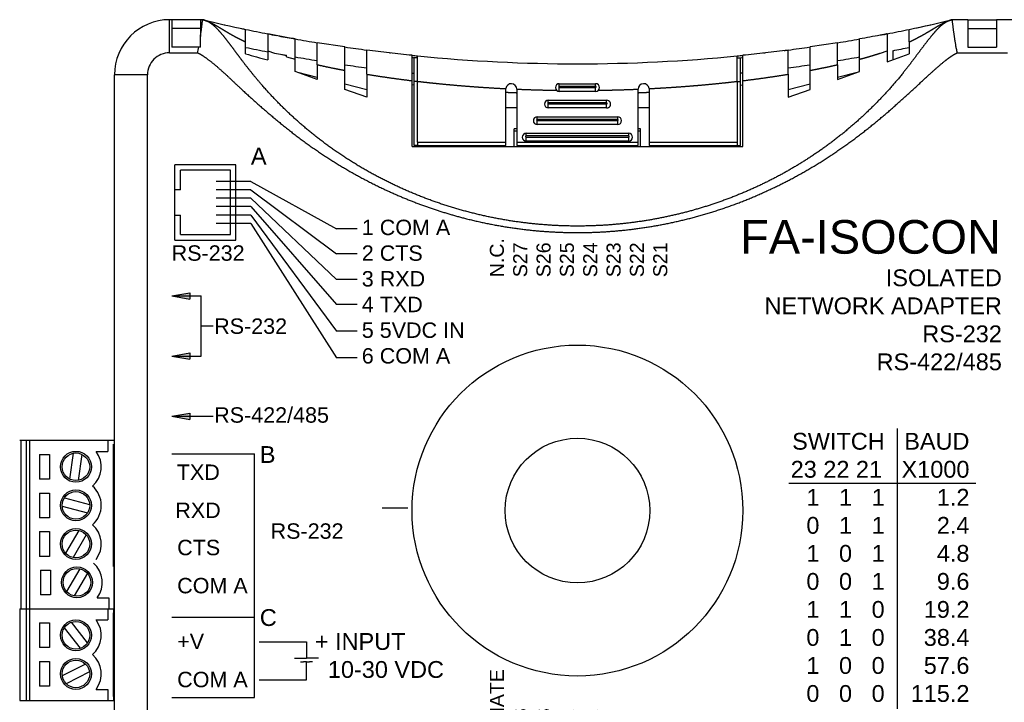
# Model space of a CAD drawing. Extents: x -358.8 to -343.8, y -84.1 to -74.5.
# Tile 4 of 5: x -351.5 to -348, y -78.4 to -76. Entities that reach past the tile are written whole.
import ezdxf

# ---------------------------------------------------------------- set-up
doc = ezdxf.new("R2010")
doc.units = 0
doc.linetypes.add('PHANTOM', pattern=[63.50000000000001, 31.75, -6.35, 6.35, -6.35, 6.35, -6.35])
doc.layers.add('LY_1', color=7, linetype='CONTINUOUS')
doc.layers.add('PRODUCT', color=7, linetype='CONTINUOUS')
doc.styles.add('MX_NOTE_STANDARD', font='txt.shx', dxfattribs={"bigfont": 'extfont.shx'})

# ---------------------------------------------------------------- blocks, each defined once
blk = doc.blocks.new('A$C67DB0007')
at = {"layer": 'LY_1', "linetype": 'Continuous'}
h = blk.add_hatch(color=256, dxfattribs=at)
h.paths.add_polyline_path([(0.0643833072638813, 0.01135251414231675), (0.0643833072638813, 0.02270502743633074), (5.012793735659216e-09, 0.01135251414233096)])
h.paths.add_polyline_path([(5.012907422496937e-09, 0.01135251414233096), (0.0643833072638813, 8.48345393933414e-10), (0.0643833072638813, 0.01135251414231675)])
for p, q in [((5.012793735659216e-09, 0.01135251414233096), (0.0643833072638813, 0.02270502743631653)), ((5.012793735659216e-09, 0.01135251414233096), (0.0643833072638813, 8.48345393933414e-10)), ((0.0643833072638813, 0.02270502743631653), (0.0643833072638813, 8.48345393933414e-10))]:
    blk.add_line(p, q, dxfattribs=at)

msp = doc.modelspace()

# ---------------------------------------------------------------- linework, layer by layer
at = {"layer": 'LY_1', "color": 0, "linetype": 'Continuous'}
msp.add_line((-350.9961154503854, -76.95395363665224), (-350.8916981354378, -76.95395363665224), dxfattribs=at)
at = {"layer": 'PRODUCT', "linetype": 'PHANTOM'}
for p, q in [((-351.0040111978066, -76.08644211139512), (-351.0040111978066, -75.96833187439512)), ((-351.0040111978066, -76.08644211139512), (-350.9037888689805, -76.08644211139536)), ((-350.6536174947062, -76.07929356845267), (-350.6293038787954, -76.08753460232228)), ((-348.4685781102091, -76.08814663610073), (-348.4685781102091, -76.08858674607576)), ((-348.4653579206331, -76.08753938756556), (-348.4410219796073, -76.07929069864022)), ((-348.190845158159, -76.08644211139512), (-348.0118851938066, -76.08644211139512)), ((-350.5866883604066, -76.10066460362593), (-350.5551922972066, -76.10947648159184)), ((-351.0827513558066, -76.16518226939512), (-351.2008615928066, -76.16518226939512)), ((-351.0827513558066, -79.27541851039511), (-351.0827513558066, -76.16518226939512)), ((-350.1181858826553, -76.18876965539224), (-350.1299969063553, -76.18876965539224)), ((-349.6122803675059, -76.20617302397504), (-349.6122803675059, -76.19667833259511)), ((-349.4823591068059, -76.20617302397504), (-349.4823591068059, -76.19667833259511)), ((-348.976453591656, -76.1887695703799), (-348.964642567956, -76.1887695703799)), ((-350.1300134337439, -76.20192333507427), (-350.1378884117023, -76.2010605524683)), ((-349.4823591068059, -76.20617302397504), (-349.6122803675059, -76.20617302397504)), ((-349.6122803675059, -76.22423738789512), (-349.6122803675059, -76.21011003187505)), ((-349.6122803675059, -76.21011003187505), (-349.4823591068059, -76.21011003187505)), ((-349.4823591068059, -76.22423738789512), (-349.4823591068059, -76.21011003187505)), ((-348.9646260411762, -76.20192365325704), (-348.9567510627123, -76.20106087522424)), ((-349.6516504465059, -76.26522814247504), (-349.6516504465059, -76.25573345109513)), ((-349.4429890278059, -76.26522814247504), (-349.6516504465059, -76.26522814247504)), ((-349.6516504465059, -76.28329250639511), (-349.6516504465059, -76.26916515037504)), ((-349.6516504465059, -76.26916515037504), (-349.4429890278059, -76.26916515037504)), ((-349.4429890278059, -76.26522814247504), (-349.4429890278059, -76.25573345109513)), ((-349.4429890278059, -76.28329250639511), (-349.4429890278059, -76.26916515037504)), ((-349.6910205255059, -76.32428326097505), (-349.6910205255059, -76.31478856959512)), ((-349.403618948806, -76.32428326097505), (-349.6910205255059, -76.32428326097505)), ((-349.6910205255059, -76.34234762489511), (-349.6910205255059, -76.32822026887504)), ((-349.6910205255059, -76.32822026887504), (-349.403618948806, -76.32822026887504)), ((-349.403618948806, -76.32428326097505), (-349.403618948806, -76.31478856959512)), ((-349.403618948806, -76.34234762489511), (-349.403618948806, -76.32822026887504)), ((-349.7638551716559, -76.36596967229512), (-349.7729088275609, -76.36596967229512)), ((-349.7303906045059, -76.38333837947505), (-349.7303906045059, -76.37384368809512)), ((-349.3642488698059, -76.38333837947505), (-349.3642488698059, -76.37384368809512)), ((-349.3217277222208, -76.36596967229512), (-349.3307843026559, -76.36596967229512)), ((-349.3642488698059, -76.38333837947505), (-349.7303906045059, -76.38333837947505)), ((-349.7303906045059, -76.40140274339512), (-349.7303906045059, -76.38727538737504)), ((-349.7303906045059, -76.38727538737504), (-349.3642488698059, -76.38727538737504)), ((-349.3642488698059, -76.40140274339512), (-349.3642488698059, -76.38727538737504))]:
    msp.add_line(p, q, dxfattribs=at)
at = {"layer": 'PRODUCT', "linetype": 'Continuous'}
for p, q in [((-350.9961371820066, -75.96833187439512), (-351.0040111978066, -75.96833187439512)), ((-350.9961371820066, -75.96833187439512), (-350.9961371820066, -76.06675707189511)), ((-350.8937749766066, -75.96833187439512), (-350.9961371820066, -75.96833187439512)), ((-350.8859009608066, -75.96833187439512), (-350.8937749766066, -75.96833187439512)), ((-350.8937749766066, -75.96833187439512), (-350.8937749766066, -76.02868995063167)), ((-348.1536174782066, -75.96833187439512), (-348.2087355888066, -75.96833187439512)), ((-348.1536174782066, -75.96833187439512), (-348.1536174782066, -76.06675707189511)), ((-348.1536174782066, -75.96833187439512), (-348.0512552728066, -75.96833187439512)), ((-348.0512552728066, -75.96833187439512), (-348.0512552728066, -76.06675707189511)), ((-347.9725151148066, -75.96833187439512), (-348.0512552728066, -75.96833187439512)), ((-350.8937749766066, -75.99982793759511), (-350.9961371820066, -75.99982793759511)), ((-350.7323576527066, -76.0474913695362), (-350.7323576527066, -76.00276001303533)), ((-350.6536174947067, -76.01871894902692), (-350.6536174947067, -76.07929356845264)), ((-348.4410219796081, -76.01871952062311), (-348.4410219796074, -76.07929069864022)), ((-348.3622818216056, -76.04748664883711), (-348.3622818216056, -76.00276062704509)), ((-348.1536174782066, -75.99982793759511), (-348.0512552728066, -75.99982793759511)), ((-350.8937749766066, -76.06675707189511), (-350.8937749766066, -76.02868995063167)), ((-350.7323576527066, -76.08983011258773), (-350.7323576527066, -76.0474913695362)), ((-350.5551922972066, -76.10947648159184), (-350.5551922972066, -76.03706950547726)), ((-350.3780269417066, -76.06567632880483), (-350.4764521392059, -76.05048217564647)), ((-350.4764521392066, -76.12892195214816), (-350.4764521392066, -76.05048217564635)), ((-348.6181873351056, -76.05048265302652), (-348.7166125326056, -76.06567675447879)), ((-348.6181873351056, -76.12892044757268), (-348.6181873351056, -76.05048265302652)), ((-348.5394471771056, -76.10947493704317), (-348.5394471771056, -76.03707002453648)), ((-348.3622818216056, -76.04748664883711), (-348.3622818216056, -76.08991756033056)), ((-350.899957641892, -76.06675707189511), (-350.9961371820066, -76.06675707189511)), ((-350.8937749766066, -76.06675707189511), (-350.8999576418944, -76.06675707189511)), ((-350.6536174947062, -76.0792935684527), (-350.6536174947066, -76.11201080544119)), ((-350.6293038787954, -76.08753460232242), (-350.5866883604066, -76.09541821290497)), ((-350.3780269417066, -76.14926700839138), (-350.3780269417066, -76.06567632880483)), ((-350.2992867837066, -76.16309261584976), (-350.2992867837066, -76.07658298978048)), ((-350.216611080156, -76.08685935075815), (-350.216611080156, -76.08684780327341)), ((-348.7953526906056, -76.16309133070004), (-348.7953526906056, -76.0765833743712)), ((-348.7166125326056, -76.14926557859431), (-348.7166125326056, -76.06567675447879)), ((-348.4685781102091, -76.08814663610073), (-348.4653579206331, -76.08753938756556)), ((-348.4410219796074, -76.07929069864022), (-348.4410219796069, -76.1181374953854)), ((-348.4410219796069, -76.1181374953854), (-348.3622818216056, -76.08991756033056)), ((-348.421334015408, -76.07905037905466), (-348.4213340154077, -76.11108146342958)), ((-348.1536174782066, -76.06675707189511), (-348.0512552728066, -76.06675707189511)), ((-350.5866883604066, -76.10066460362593), (-350.5866883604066, -76.09541821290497)), ((-350.5551922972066, -76.15341241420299), (-350.5551922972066, -76.10947648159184)), ((-350.137870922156, -76.18598722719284), (-350.137870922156, -76.09549938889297)), ((-350.1181858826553, -76.10417871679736), (-350.1299969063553, -76.10417871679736)), ((-350.1299969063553, -76.18876965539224), (-350.1299969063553, -76.10417871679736)), ((-350.1181858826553, -76.18831962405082), (-350.1181858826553, -76.0974917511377)), ((-348.976453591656, -76.18831928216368), (-348.976453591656, -76.09749146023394)), ((-348.976453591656, -76.10417871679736), (-348.964642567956, -76.10417871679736)), ((-348.964642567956, -76.1887695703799), (-348.964642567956, -76.10417871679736)), ((-348.956768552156, -76.18598646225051), (-348.956768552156, -76.09549968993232)), ((-348.5394471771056, -76.1534124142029), (-348.5394471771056, -76.10947493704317)), ((-350.4764521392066, -76.18163234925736), (-350.5551922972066, -76.15341241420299)), ((-350.4764521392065, -76.17404053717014), (-350.546491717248, -76.15653064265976)), ((-350.4764521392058, -76.12892195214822), (-350.4764521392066, -76.18163234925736)), ((-350.4764521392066, -76.15109103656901), (-350.4764521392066, -76.17403123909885)), ((-350.3780269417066, -76.21690726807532), (-350.3780269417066, -76.14926700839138)), ((-350.2992867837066, -76.16309261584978), (-350.2992867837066, -76.2451272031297)), ((-350.1378785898, -76.1588199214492), (-350.1299796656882, -76.159618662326)), ((-348.9567608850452, -76.15882021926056), (-348.9646597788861, -76.1596189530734)), ((-348.7953526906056, -76.16309133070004), (-348.7953526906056, -76.24512720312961)), ((-348.7166125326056, -76.21690726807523), (-348.7166125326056, -76.14926557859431)), ((-348.6181873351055, -76.12892044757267), (-348.6181873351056, -76.18163234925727)), ((-348.6181873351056, -76.18163234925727), (-348.5394471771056, -76.1534124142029)), ((-348.5481545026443, -76.15653306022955), (-348.6181873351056, -76.17404126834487)), ((-351.2008615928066, -76.18486730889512), (-351.2008615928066, -76.16518226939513)), ((-351.2008615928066, -79.25573347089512), (-351.2008615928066, -76.18486730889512)), ((-350.2992867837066, -76.21833187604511), (-350.3780269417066, -76.19864683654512)), ((-350.137870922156, -76.42108778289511), (-350.137870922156, -76.18598722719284)), ((-350.1299969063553, -76.41715077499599), (-350.1299969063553, -76.18876965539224)), ((-350.1181858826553, -76.40533975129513), (-350.1181858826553, -76.18831962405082)), ((-349.6122803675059, -76.19667833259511), (-349.4823591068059, -76.19667833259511)), ((-348.976453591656, -76.18831928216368), (-348.976453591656, -76.40533975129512)), ((-348.964642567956, -76.41715077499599), (-348.964642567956, -76.1887695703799)), ((-348.956768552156, -76.42108778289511), (-348.9567685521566, -76.18598646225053)), ((-348.7166125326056, -76.19864756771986), (-348.7953526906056, -76.21833260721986)), ((-350.2992867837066, -76.2451272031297), (-350.3780269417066, -76.21690726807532)), ((-349.8032252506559, -76.21636337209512), (-349.8031243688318, -76.21437300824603)), ((-349.8032252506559, -76.40533975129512), (-349.8032252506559, -76.21636337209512)), ((-349.7638559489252, -76.21618844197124), (-349.7638551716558, -76.21636337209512)), ((-349.7638551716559, -76.21636337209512), (-349.7638551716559, -76.40533975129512)), ((-349.4823591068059, -76.22423738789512), (-349.6122803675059, -76.22423738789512)), ((-349.3307843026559, -76.21636337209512), (-349.3307835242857, -76.21618831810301)), ((-349.3307843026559, -76.40533975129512), (-349.3307843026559, -76.21636337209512)), ((-349.2915151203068, -76.21437286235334), (-349.2914142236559, -76.21636337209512)), ((-349.2914142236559, -76.21636337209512), (-349.2914142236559, -76.40533975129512)), ((-348.7953526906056, -76.24512720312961), (-348.7166125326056, -76.21690726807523)), ((-349.6516504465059, -76.25573345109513), (-349.4429890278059, -76.25573345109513)), ((-349.7638551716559, -76.28329250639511), (-349.8032252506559, -76.28329250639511)), ((-349.4429890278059, -76.28329250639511), (-349.6516504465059, -76.28329250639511)), ((-349.2914142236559, -76.28329250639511), (-349.3307843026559, -76.28329250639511)), ((-349.6910205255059, -76.31478856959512), (-349.403618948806, -76.31478856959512)), ((-349.7638551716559, -76.35809565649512), (-349.7729088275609, -76.35809565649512)), ((-349.7729088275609, -76.36596967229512), (-349.7729088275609, -76.35809565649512)), ((-349.7729088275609, -76.42108778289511), (-349.7729088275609, -76.36596967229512)), ((-349.7303906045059, -76.37384368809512), (-349.3642488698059, -76.37384368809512)), ((-349.403618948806, -76.34234762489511), (-349.6910205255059, -76.34234762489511)), ((-349.3217277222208, -76.35809565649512), (-349.3307843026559, -76.35809565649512)), ((-349.3217277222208, -76.36596967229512), (-349.3217277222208, -76.35809565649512)), ((-349.3217277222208, -76.42108778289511), (-349.3217277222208, -76.36596967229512)), ((-350.1181858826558, -76.40533975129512), (-349.8032252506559, -76.40533975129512)), ((-350.1181858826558, -76.40533975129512), (-350.1181858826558, -76.41715077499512)), ((-349.8032252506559, -76.41715077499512), (-349.8032252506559, -76.40533975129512)), ((-349.7638551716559, -76.40533975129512), (-349.3307843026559, -76.40533975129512)), ((-349.763855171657, -76.40533975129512), (-349.7638551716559, -76.41715077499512)), ((-349.3642488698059, -76.40140274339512), (-349.7303906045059, -76.40140274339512)), ((-349.3307843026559, -76.41715077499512), (-349.3307843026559, -76.40533975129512)), ((-349.2914142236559, -76.40533975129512), (-348.9764535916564, -76.40533975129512)), ((-349.2914142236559, -76.40533975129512), (-349.2914142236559, -76.41715077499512)), ((-348.9764535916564, -76.40533975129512), (-348.9764535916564, -76.41715077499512)), ((-350.137870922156, -76.42108778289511), (-348.956768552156, -76.42108778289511)), ((-350.1181858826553, -76.41715077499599), (-350.1299969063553, -76.41715077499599)), ((-350.1181858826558, -76.41715077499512), (-349.8032252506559, -76.41715077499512)), ((-350.098500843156, -76.41713824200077), (-350.098500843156, -76.42107576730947)), ((-349.9729088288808, -76.42108778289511), (-349.9729088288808, -76.41715077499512)), ((-349.9217277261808, -76.42108778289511), (-349.9217277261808, -76.41715077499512)), ((-349.8729088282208, -76.42108778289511), (-349.8729088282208, -76.41715077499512)), ((-349.8217277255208, -76.42108778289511), (-349.8217277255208, -76.41715077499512)), ((-349.7638551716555, -76.41715077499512), (-349.330784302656, -76.41715077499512)), ((-349.7441701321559, -76.42108778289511), (-349.7441701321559, -76.41715077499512)), ((-349.3504693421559, -76.42108778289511), (-349.3504693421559, -76.41715077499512)), ((-349.2914142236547, -76.41715077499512), (-348.9764535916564, -76.41715077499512)), ((-349.2729088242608, -76.42108778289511), (-349.2729088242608, -76.41715077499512)), ((-349.2217277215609, -76.42108778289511), (-349.2217277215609, -76.41715077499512)), ((-349.1729088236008, -76.42108778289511), (-349.1729088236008, -76.41715077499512)), ((-349.1217277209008, -76.42108778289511), (-349.1217277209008, -76.41715077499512)), ((-348.9961357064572, -76.41713824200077), (-348.9961357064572, -76.42107576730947)), ((-348.9764535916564, -76.41715077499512), (-348.964642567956, -76.41715077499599)), ((-348.4056074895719, -77.4272641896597), (-348.405607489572, -78.42832279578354)), ((-351.5392294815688, -77.46953941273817), (-351.2045844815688, -77.46953941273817)), ((-351.5355155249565, -77.47085709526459), (-351.5355155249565, -78.07105213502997)), ((-351.5156074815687, -77.46953941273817), (-351.5156074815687, -78.06973445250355)), ((-351.5037964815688, -77.46953941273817), (-351.5037964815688, -78.06973445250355)), ((-351.2242694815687, -77.46953941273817), (-351.2242694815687, -77.50890941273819)), ((-351.4683634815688, -77.51993301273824), (-351.4329304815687, -77.51993301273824)), ((-351.4683634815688, -77.51993301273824), (-351.4683634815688, -77.60811368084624)), ((-351.4329304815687, -77.51993301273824), (-351.4329304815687, -77.60811368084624)), ((-351.3606549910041, -77.60794181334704), (-351.3474064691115, -77.51563818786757)), ((-351.329478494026, -77.61241663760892), (-351.3162299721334, -77.52011301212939)), ((-351.2665989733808, -77.50890941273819), (-351.2242694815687, -77.50890941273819)), ((-351.2033656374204, -77.60475547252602), (-351.2033656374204, -78.06931334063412)), ((-351.4329304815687, -77.60811368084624), (-351.4683634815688, -77.60811368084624)), ((-348.7926767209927, -77.62206478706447), (-348.1241026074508, -77.62206478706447)), ((-351.4683634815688, -77.65772801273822), (-351.4683634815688, -77.74590868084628)), ((-351.4683634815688, -77.65772801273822), (-351.4329304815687, -77.65772801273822)), ((-351.4329304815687, -77.65772801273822), (-351.4329304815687, -77.74590868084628)), ((-351.379526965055, -77.67473117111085), (-351.2893454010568, -77.69845390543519)), ((-351.3875395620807, -77.70519092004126), (-351.2973579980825, -77.72891365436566)), ((-351.4329304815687, -77.74590868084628), (-351.4683634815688, -77.74590868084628)), ((-351.4683634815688, -77.79552301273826), (-351.4683634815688, -77.88370368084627)), ((-351.4683634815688, -77.79552301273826), (-351.4329304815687, -77.79552301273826)), ((-351.4329304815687, -77.79552301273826), (-351.4329304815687, -77.88370368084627)), ((-351.328525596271, -77.79141445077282), (-351.3755561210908, -77.8719353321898)), ((-351.3013288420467, -77.80729949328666), (-351.3483593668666, -77.88782037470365)), ((-351.4329304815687, -77.88370368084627), (-351.4683634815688, -77.88370368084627)), ((-351.4646495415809, -77.93247786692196), (-351.4646495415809, -78.02065853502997)), ((-351.4646495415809, -77.93247786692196), (-351.4292165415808, -77.93247786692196)), ((-351.4292165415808, -77.93247786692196), (-351.4292165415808, -78.02065853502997)), ((-351.3248116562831, -77.92836930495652), (-351.3718421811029, -78.0088901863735)), ((-351.2976149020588, -77.94425434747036), (-351.3446454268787, -78.02477522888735)), ((-351.4292165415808, -78.02065853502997), (-351.4646495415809, -78.02065853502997)), ((-351.2628850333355, -78.03168213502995), (-351.2205555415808, -78.03168213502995)), ((-351.2205555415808, -78.03168213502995), (-351.2205555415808, -78.07105213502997)), ((-351.5392294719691, -78.07105213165), (-351.2045844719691, -78.07105213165)), ((-351.5392294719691, -78.07105213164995), (-351.5392294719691, -78.39781499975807)), ((-351.5355155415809, -78.07105213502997), (-351.2008705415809, -78.07105213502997)), ((-351.5156074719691, -78.07105213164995), (-351.5156074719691, -78.39781499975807)), ((-351.5037964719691, -78.07105213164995), (-351.5037964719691, -78.39781499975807)), ((-351.2242694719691, -78.07105213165), (-351.2242694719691, -78.11042213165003)), ((-351.2045844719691, -78.07105213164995), (-351.2045844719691, -78.39781499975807)), ((-351.4683634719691, -78.12144573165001), (-351.4329304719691, -78.12144573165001)), ((-351.4683634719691, -78.12144573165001), (-351.4683634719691, -78.20962639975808)), ((-351.4329304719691, -78.12144573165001), (-351.4329304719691, -78.20962639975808)), ((-351.2973724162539, -78.19265324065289), (-351.3546614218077, -78.11907707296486)), ((-351.2665989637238, -78.11042213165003), (-351.2242694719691, -78.11042213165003)), ((-351.3222235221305, -78.21200319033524), (-351.3795125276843, -78.13842702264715)), ((-350.5149135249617, -78.1887661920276), (-350.5149135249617, -78.24701400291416)), ((-351.4329304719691, -78.20962639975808), (-351.4683634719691, -78.20962639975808)), ((-351.4683634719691, -78.25924073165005), (-351.4329304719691, -78.25924073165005)), ((-351.4683634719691, -78.25924073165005), (-351.4683634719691, -78.34742139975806)), ((-351.4329304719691, -78.25924073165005), (-351.4329304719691, -78.34742139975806)), ((-351.3038551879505, -78.26832670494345), (-351.3871735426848, -78.31020192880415)), ((-350.5578595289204, -78.24701400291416), (-350.5149135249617, -78.24701400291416)), ((-350.5363865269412, -78.26031268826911), (-350.5256500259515, -78.26031268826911)), ((-350.5149135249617, -78.26031268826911), (-350.5256500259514, -78.26031268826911)), ((-350.471967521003, -78.24701400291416), (-350.5149135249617, -78.24701400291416)), ((-350.5149135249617, -78.32407803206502), (-350.5149135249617, -78.26031268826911)), ((-350.5149135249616, -78.26031268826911), (-350.504177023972, -78.26031268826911)), ((-350.4934405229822, -78.26031268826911), (-350.5041770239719, -78.26031268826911)), ((-351.2897114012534, -78.29646833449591), (-351.3730297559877, -78.33834355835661)), ((-351.4329304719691, -78.34742139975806), (-351.4683634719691, -78.34742139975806)), ((-351.266592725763, -78.35844499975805), (-351.2242694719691, -78.35844499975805)), ((-351.2242694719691, -78.35844499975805), (-351.2242694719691, -78.39781499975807)), ((-351.5392294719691, -78.39781499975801), (-351.2045844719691, -78.39781499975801))]:
    msp.add_line(p, q, dxfattribs=at)
at = {"layer": 'PRODUCT', "color": 0, "linetype": 'Continuous'}
for p, q in [((-350.7667767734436, -76.48573994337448), (-350.9852379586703, -76.48573994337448)), ((-350.9852379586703, -76.75548273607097), (-350.9852379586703, -76.48573994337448)), ((-350.7867767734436, -76.5057399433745), (-350.9652379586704, -76.50573994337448)), ((-350.9652379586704, -76.57573994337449), (-350.9652379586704, -76.50573994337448)), ((-350.7867767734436, -76.73548273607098), (-350.7867767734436, -76.5057399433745)), ((-350.7667767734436, -76.75548273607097), (-350.7667767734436, -76.48573994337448)), ((-350.7138259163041, -76.54561133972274), (-350.8374553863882, -76.54561133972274)), ((-350.7138259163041, -76.54561133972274), (-350.4079935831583, -76.71426275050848)), ((-350.9652379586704, -76.57573994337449), (-350.9852379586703, -76.57573994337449)), ((-350.7138259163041, -76.57561133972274), (-350.8374553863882, -76.57561133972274)), ((-350.7138259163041, -76.57561133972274), (-350.4079935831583, -76.80407150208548)), ((-350.7138259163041, -76.60561133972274), (-350.8374553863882, -76.60561133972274)), ((-350.713825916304, -76.60561133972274), (-350.4079935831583, -76.89560734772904)), ((-350.7138259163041, -76.63561133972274), (-350.8374553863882, -76.63561133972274)), ((-350.7138259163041, -76.63561133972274), (-350.4079935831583, -76.98541609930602)), ((-350.9852379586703, -76.66548273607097), (-350.9652379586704, -76.66548273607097)), ((-350.9652379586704, -76.73548273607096), (-350.9652379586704, -76.66548273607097)), ((-350.7138259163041, -76.66561133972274), (-350.8374553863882, -76.66561133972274)), ((-350.713825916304, -76.66561133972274), (-350.4079935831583, -77.08040612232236)), ((-350.7138259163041, -76.69561133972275), (-350.8374553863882, -76.69561133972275)), ((-350.7138259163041, -76.69561133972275), (-350.4079935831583, -77.1753961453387)), ((-350.3336953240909, -76.71426275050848), (-350.4079935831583, -76.71426275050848)), ((-350.9852379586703, -76.75548273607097), (-350.7667767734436, -76.75548273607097)), ((-350.9652379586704, -76.73548273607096), (-350.7867767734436, -76.73548273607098)), ((-350.3336953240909, -76.80407150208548), (-350.4079935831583, -76.80407150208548)), ((-350.3336953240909, -76.89560734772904), (-350.4079935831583, -76.89560734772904)), ((-350.9961154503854, -76.95395363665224), (-350.8916981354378, -76.95395363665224)), ((-350.8916981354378, -77.16895363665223), (-350.8916981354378, -76.95395363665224)), ((-350.3336953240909, -76.98541609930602), (-350.4079935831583, -76.98541609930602)), ((-350.8916981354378, -77.06145363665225), (-350.848147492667, -77.06145363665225)), ((-350.3336953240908, -77.08040612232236), (-350.4079935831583, -77.08040612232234)), ((-350.9961154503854, -77.16895363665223), (-350.8916981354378, -77.16895363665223)), ((-350.3336953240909, -77.1753961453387), (-350.4079935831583, -77.1753961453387)), ((-350.9961154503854, -77.38395363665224), (-350.848147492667, -77.38395363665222)), ((-350.9961154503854, -77.51840880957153), (-350.7010153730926, -77.51840880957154)), ((-350.7010153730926, -78.38778735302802), (-350.7010153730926, -77.51840880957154)), ((-350.9961154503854, -78.100249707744), (-350.7010153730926, -78.10024970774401)), ((-350.6839192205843, -78.18876619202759), (-350.5149135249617, -78.1887661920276)), ((-350.6839192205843, -78.32407803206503), (-350.5149135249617, -78.32407803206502)), ((-350.9961154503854, -78.38778735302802), (-350.7010153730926, -78.38778735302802))]:
    msp.add_line(p, q, dxfattribs=at)
at = {"layer": 'PRODUCT'}
for p, q in [((-351.2045844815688, -77.92032228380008), (-351.2045844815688, -77.48331440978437)), ((-350.2449012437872, -77.71074847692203), (-350.153294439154, -77.71074847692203)), ((-351.2045844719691, -78.3840398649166), (-351.2045844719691, -78.0848272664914))]:
    msp.add_line(p, q, dxfattribs=at)
at = {"layer": 'PRODUCT', "linetype": 'Continuous'}
for centre, radius in [((-349.5473182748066, -77.72030038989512), 0.5905511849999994), ((-351.3384424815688, -77.56402741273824), 0.055118), ((-351.3384424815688, -77.56402741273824), 0.04921250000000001), ((-351.3384424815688, -77.70182241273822), 0.055118), ((-351.3384424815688, -77.70182241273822), 0.04921250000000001), ((-351.3384424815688, -77.8396174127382), 0.055118), ((-351.3384424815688, -77.8396174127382), 0.04921250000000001), ((-351.3347285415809, -77.9765722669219), 0.055118), ((-351.3347285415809, -77.9765722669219), 0.04921250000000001), ((-351.3384424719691, -78.16554013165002), 0.055118), ((-351.3384424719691, -78.16554013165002), 0.04921250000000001), ((-351.3384424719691, -78.30333513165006), 0.055118), ((-351.3384424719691, -78.30333513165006), 0.04921250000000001)]:
    msp.add_circle(centre, radius, dxfattribs=at)
at = {"layer": 'PRODUCT'}
msp.add_circle((-349.5473250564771, -77.72031741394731), 0.2582324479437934, dxfattribs=at)
at = {"layer": 'PRODUCT', "linetype": 'Continuous'}
for centre, radius, start, end in [((-351.0040111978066, -76.16518226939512), 0.196850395, 90, 180), ((-349.5473146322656, -70.35807937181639), 5.767733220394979, 256.5803286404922, 258.1435254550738), ((-349.5473182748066, -70.35809561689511), 5.767716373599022, 257.3619270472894, 257.3914376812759), ((-349.5468480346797, -70.35599843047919), 5.769865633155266, 257.3619270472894, 257.3914800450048), ((-349.5476869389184, -70.35645143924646), 5.769401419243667, 281.856670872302, 283.4194453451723), ((-349.5473182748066, -70.35809561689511), 5.767716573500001, 281.8564426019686, 282.6177728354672), ((-349.5473182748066, -70.35809561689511), 5.7677165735, 282.6177728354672, 282.638058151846), ((-349.5468480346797, -70.35599843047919), 5.769865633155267, 257.9946478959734, 258.1438479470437), ((-349.5473182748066, -70.35809561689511), 5.7677165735, 257.9959306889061, 258.143527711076), ((-349.5473182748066, -70.35809561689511), 5.767716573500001, 258.143527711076, 258.9416331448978), ((-349.5473182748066, -70.35809561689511), 5.767716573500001, 258.9416331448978, 259.2779594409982), ((-349.5468480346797, -70.35599843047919), 5.769865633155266, 258.9415179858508, 259.2753362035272), ((-349.5473182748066, -70.35809561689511), 5.7677165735, 280.9302194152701, 281.0583372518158), ((-349.5473182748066, -70.35809561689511), 5.7677165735, 281.0583372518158, 281.8564426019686), ((-349.5473182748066, -70.35809561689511), 5.7677165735, 259.3477194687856, 259.9362375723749), ((-349.5468480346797, -70.35599843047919), 5.769865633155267, 259.3471747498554, 259.9356267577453), ((-349.5473182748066, -70.35809561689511), 5.7677165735, 259.9362375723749, 260.7297058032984), ((-349.5473182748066, -70.35809561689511), 5.7677165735, 279.2702647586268, 280.0637329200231), ((-351.6534627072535, -75.93032049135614), 0.7657576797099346, 348.2361375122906, 349.7366977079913), ((-349.5473182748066, -70.35809561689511), 5.830708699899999, 258.2734486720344, 259.0625833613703), ((-350.1899129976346, -74.3150352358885), 1.855840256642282, 253.0048594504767, 255.5306366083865), ((-349.5473182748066, -70.35809561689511), 5.830708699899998, 259.5187553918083, 259.7320448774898), ((-349.5473182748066, -70.35809561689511), 5.767716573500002, 261.7190434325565, 262.5087126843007), ((-349.5468480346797, -70.35599843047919), 5.769865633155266, 263.3203434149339, 263.3341078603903), ((-349.5473182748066, -70.35809561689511), 5.7677165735, 263.3287252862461, 263.3363159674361), ((-349.5473182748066, -70.35809561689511), 5.7677165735, 263.3363159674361, 263.3642403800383), ((-349.5473182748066, -70.35809561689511), 5.7677165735, 276.632075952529, 276.6636547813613), ((-349.5473182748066, -70.35809561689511), 5.7677165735, 276.6636547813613, 276.6752985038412), ((-349.5473182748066, -70.35809561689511), 5.7677165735, 277.3547133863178, 277.4912580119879), ((-349.5473182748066, -70.35809561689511), 5.767716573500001, 277.4912580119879, 278.2809272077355), ((-349.5473182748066, -70.35809561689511), 5.830708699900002, 281.1344974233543, 281.7265219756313), ((-349.5473182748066, -70.35809561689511), 5.830708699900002, 260.0460749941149, 260.8307262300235), ((-349.5473211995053, -70.35793683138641), 5.767871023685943, 264.1233196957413, 264.3199538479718), ((-349.5473211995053, -70.35793683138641), 5.775745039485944, 264.131405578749, 264.2099680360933), ((-349.5473211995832, -70.35779001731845), 5.768020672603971, 264.3201016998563, 275.6799274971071), ((-349.5473211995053, -70.35793683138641), 5.767871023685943, 275.6800753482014, 275.8767095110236), ((-349.5473211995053, -70.35793683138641), 5.775745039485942, 275.7900611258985, 275.8686235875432), ((-349.5473182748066, -70.35809561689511), 5.8307086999, 279.1692446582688, 279.9538958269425), ((-349.5473182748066, -70.35809561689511), 5.830708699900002, 261.8091247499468, 262.5901016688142), ((-349.5473182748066, -70.35809561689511), 5.8307086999, 277.4098693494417, 278.1908462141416), ((-349.783540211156, -76.21636337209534), 0.01968503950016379, 0.5091627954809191, 174.1968794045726), ((-349.6122803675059, -76.21045786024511), 0.01377952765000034, 90, 270), ((-349.4823591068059, -76.21045786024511), 0.01377952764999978, 270, 90), ((-349.311099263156, -76.21636337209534), 0.01968503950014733, 5.803547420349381, 179.4904766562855), ((-349.6516504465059, -76.26951297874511), 0.01377952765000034, 90, 270), ((-349.4429890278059, -76.26951297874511), 0.01377952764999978, 269.9999999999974, 90.00000000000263), ((-349.6910205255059, -76.32856809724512), 0.01377952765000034, 90, 270), ((-349.403618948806, -76.32856809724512), 0.01377952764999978, 270, 90), ((-349.7303906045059, -76.38762321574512), 0.01377952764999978, 90, 270), ((-349.3642488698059, -76.38762321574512), 0.01377952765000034, 270, 90), ((-351.3384424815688, -77.56402741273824), 0.09055099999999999, 310.4590830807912, 37.49524978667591), ((-351.3384424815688, -77.70182241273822), 0.09055099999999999, 310.4590830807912, 49.5409169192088), ((-351.3384424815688, -77.8396174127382), 0.09055099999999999, 322.5112352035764, 49.5409169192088), ((-351.3347285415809, -77.9765722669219), 0.09055099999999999, 322.5112352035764, 49.5409169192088), ((-351.3384424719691, -78.16554013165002), 0.09055099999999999, 310.4590830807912, 37.49524976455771), ((-351.3384424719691, -78.30333513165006), 0.09055099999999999, 322.5112351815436, 49.5409169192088)]:
    msp.add_arc(centre, radius, start, end, dxfattribs=at)
at = {"layer": 'PRODUCT', "linetype": 'PHANTOM'}
for centre, radius, start, end in [((-351.0040111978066, -76.16518226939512), 0.078740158, 90, 180), ((-349.6122803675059, -76.20814152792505), 0.001968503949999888, 90, 270), ((-349.4823591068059, -76.20814152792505), 0.001968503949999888, 270, 90), ((-349.6516504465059, -76.26719664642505), 0.001968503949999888, 90, 270), ((-349.4429890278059, -76.26719664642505), 0.001968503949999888, 269.9999999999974, 90.00000000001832), ((-349.6910205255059, -76.32625176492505), 0.001968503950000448, 90, 270), ((-349.403618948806, -76.32625176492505), 0.001968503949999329, 270, 90), ((-349.7303906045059, -76.38530688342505), 0.001968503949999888, 90, 270), ((-349.3642488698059, -76.38530688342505), 0.001968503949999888, 270, 90)]:
    msp.add_arc(centre, radius, start, end, dxfattribs=at)
at = {"layer": 'PRODUCT', "linetype": 'Continuous'}
for points, start_tangent, end_tangent in [([(-350.8937749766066, -76.02868995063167), (-350.8933677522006, -76.02589341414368), (-350.8929652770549, -76.02309618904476), (-350.8922115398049, -76.0177635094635), (-350.8914743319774, -76.01242851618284), (-350.8908111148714, -76.00752882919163), (-350.890160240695, -76.00262748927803), (-350.8895896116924, -75.99825463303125), (-350.8890276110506, -75.99388065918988), (-350.8885476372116, -75.99009386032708), (-350.8880735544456, -75.98630631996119), (-350.8876799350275, -75.98312484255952), (-350.8872904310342, -75.97994285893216), (-350.8869854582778, -75.97742788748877), (-350.8866826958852, -75.97491264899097), (-350.8864656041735, -75.97309895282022), (-350.8862495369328, -75.97128513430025), (-350.8861186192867, -75.97018126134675), (-350.8859883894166, -75.96907730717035), (-350.885944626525, -75.96870459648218), (-350.8859009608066, -75.96833187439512)], (0.1449222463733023, 0.989443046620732), (0.1162407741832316, 0.9932210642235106)), ([(-348.190845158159, -76.08644211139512), (-348.1909147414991, -76.0861083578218), (-348.1909841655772, -76.0857745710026), (-348.1923288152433, -76.07914202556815), (-348.1936132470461, -76.07249748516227), (-348.1948267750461, -76.06592868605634), (-348.19599043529, -76.05935089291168), (-348.1970587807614, -76.0530619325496), (-348.1980890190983, -76.04676661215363), (-348.1990503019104, -76.04068752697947), (-348.1999820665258, -76.03460385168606), (-348.2008375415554, -76.02885160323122), (-348.2016708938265, -76.0230961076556), (-348.2024246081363, -76.0177634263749), (-348.2031619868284, -76.01242846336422), (-348.2038252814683, -76.00752879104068), (-348.2044761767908, -76.0026274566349), (-348.2050468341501, -75.99825460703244), (-348.2056088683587, -75.9938806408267), (-348.2060888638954, -75.99009384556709), (-348.2065629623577, -75.98630630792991), (-348.2069565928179, -75.98312483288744), (-348.2073461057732, -75.97994285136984), (-348.2076510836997, -75.97742788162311), (-348.2079538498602, -75.97491264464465), (-348.2081709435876, -75.97309894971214), (-348.2083870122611, -75.97128513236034), (-348.2085179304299, -75.97018126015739), (-348.2086481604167, -75.96907730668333), (-348.2086919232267, -75.968704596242), (-348.2087355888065, -75.96833187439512)], (-0.2043259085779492, 0.978902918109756), (-0.1162404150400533, 0.9932211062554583)), ([(-350.5551922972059, -76.03706950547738), (-350.5798487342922, -76.03263835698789), (-350.604485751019, -76.02810014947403), (-350.6290618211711, -76.02346280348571), (-350.6536174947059, -76.01871894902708)], (-0.984613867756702, 0.1747441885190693), (-0.98143232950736, 0.1918087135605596)), ([(-348.4410219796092, -76.01871952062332), (-348.4536827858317, -76.02117921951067), (-348.4663490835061, -76.02361060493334), (-348.5028764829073, -76.03045806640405), (-348.5394471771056, -76.03707002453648)], (-0.9814324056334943, -0.1918083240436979), (-0.9846139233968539, -0.1747438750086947)), ([(-350.137870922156, -76.09549938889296), (-350.1782717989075, -76.091197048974), (-350.2186416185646, -76.08661020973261), (-350.2589819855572, -76.0817386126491), (-350.2992867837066, -76.07658298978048)], (-0.9947443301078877, 0.1023900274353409), (-0.9914647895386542, 0.1303747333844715)), ([(-348.7953526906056, -76.0765833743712), (-348.835648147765, -76.08173781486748), (-348.8759791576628, -76.08660836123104), (-348.916358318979, -76.09119634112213), (-348.9567685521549, -76.09549968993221)], (-0.9914648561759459, -0.1303742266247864), (-0.9947443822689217, -0.1023895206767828))]:
    msp.add_spline(points, degree=3, dxfattribs=dict(at, start_tangent=start_tangent, end_tangent=end_tangent))
at = {"layer": 'PRODUCT', "linetype": 'PHANTOM'}
for points, start_tangent, end_tangent in [([(-348.2087355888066, -75.96833187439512), (-348.2087373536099, -75.96833229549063), (-348.2210311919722, -75.9723194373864), (-348.2327108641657, -75.97816910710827), (-348.2438108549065, -75.9857423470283), (-348.2570984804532, -75.99737490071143), (-348.269966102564, -76.01088953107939), (-348.2825000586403, -76.02566782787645), (-348.299958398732, -76.04765498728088), (-348.3174207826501, -76.07050734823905), (-348.3349889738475, -76.09391834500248), (-348.3527647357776, -76.1175814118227), (-348.3708498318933, -76.14118998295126), (-348.3893460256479, -76.1644374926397), (-348.4281890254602, -76.2100823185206), (-348.4690290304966, -76.25423962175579), (-348.5117480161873, -76.29675992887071), (-348.5562279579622, -76.33749376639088), (-348.6023508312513, -76.37629166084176), (-348.6499986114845, -76.41300413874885), (-348.69782890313, -76.44675650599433), (-348.7470132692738, -76.47859261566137), (-348.7974229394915, -76.50845601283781), (-348.8489291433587, -76.53629024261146), (-348.9028624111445, -76.56272491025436), (-348.9578514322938, -76.58700589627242), (-349.0137613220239, -76.60908633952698), (-349.0704571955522, -76.62891937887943), (-349.1264165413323, -76.64606977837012), (-349.1830350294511, -76.66106958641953), (-349.2401864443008, -76.67389124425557), (-349.2977445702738, -76.68450719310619), (-349.3570868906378, -76.69308554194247), (-349.4167647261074, -76.69934283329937), (-349.4766412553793, -76.70327043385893), (-349.5365796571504, -76.7048597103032), (-349.600170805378, -76.70398501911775), (-349.6637259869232, -76.70048102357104), (-349.7270818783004, -76.69435539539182), (-349.7900751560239, -76.68561580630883), (-349.8544555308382, -76.67388897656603), (-349.9183336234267, -76.65940354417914), (-349.9815330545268, -76.64219852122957), (-350.0438774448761, -76.62231291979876), (-350.103603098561, -76.60041776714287), (-350.1624088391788, -76.57601246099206), (-350.2201341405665, -76.54915422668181), (-350.2766184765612, -76.51990028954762), (-350.3334724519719, -76.4872476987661), (-350.3888778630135, -76.45207254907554), (-350.442651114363, -76.41445868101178), (-350.4946086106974, -76.37448993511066), (-350.5417376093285, -76.33474191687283), (-350.5871240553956, -76.29293921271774), (-350.6306302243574, -76.24922932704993), (-350.6721183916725, -76.20375976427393), (-350.6985622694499, -76.17260387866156), (-350.7241630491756, -76.14085363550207), (-350.7489813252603, -76.1087247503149), (-350.7638560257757, -76.0888489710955), (-350.7785827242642, -76.068979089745), (-350.7932583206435, -76.04947070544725), (-350.8079797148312, -76.03067941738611), (-350.8228438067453, -76.01296082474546), (-350.8341033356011, -76.00079255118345), (-350.8457145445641, -75.98990952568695), (-350.8577420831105, -75.98076344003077), (-350.87137356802, -75.97325422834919), (-350.8858991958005, -75.968332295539), (-350.8859009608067, -75.9683318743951)], (-0.972696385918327, -0.2320813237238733), (-0.972696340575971, 0.2320815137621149)), ([(-350.8859009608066, -75.9683318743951), (-350.8856678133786, -75.96838770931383), (-350.8854347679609, -75.96844397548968), (-350.8782906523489, -75.97039520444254), (-350.871263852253, -75.97274160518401), (-350.8642826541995, -75.97548932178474), (-350.8574390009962, -75.97856238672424), (-350.8502488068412, -75.98215451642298), (-350.8431789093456, -75.98597940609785), (-350.8359599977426, -75.99009820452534), (-350.8288006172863, -75.99431910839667), (-350.8211569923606, -75.9988964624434), (-350.813524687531, -76.0034926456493), (-350.8057700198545, -76.00814908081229), (-350.7979946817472, -76.0127709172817), (-350.790137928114, -76.01736249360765), (-350.7822353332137, -76.02187466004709), (-350.7699598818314, -76.0286324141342), (-350.7575562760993, -76.03515297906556), (-350.7450156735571, -76.0414427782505), (-350.7323576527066, -76.0474913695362)], (0.9727124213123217, -0.2320141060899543), (0.9063678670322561, -0.4224893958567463)), ([(-348.3622818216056, -76.04748664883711), (-348.3493501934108, -76.04130313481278), (-348.3365406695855, -76.03486898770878), (-348.3238744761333, -76.02819583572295), (-348.3113424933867, -76.02127505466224), (-348.302853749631, -76.01640530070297), (-348.2944164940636, -76.0114467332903), (-348.2860757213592, -76.00646434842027), (-348.277751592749, -76.00145422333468), (-348.269579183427, -75.99654404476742), (-348.2613788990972, -75.99168045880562), (-348.2550165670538, -75.98799254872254), (-348.2485959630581, -75.98440710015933), (-348.242293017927, -75.98107843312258), (-348.2358898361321, -75.97794706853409), (-348.2293914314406, -75.97507669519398), (-348.2227676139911, -75.97250902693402), (-348.2160380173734, -75.97029561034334), (-348.2092017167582, -75.96844396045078), (-348.2089687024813, -75.96838770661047), (-348.2087355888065, -75.9683318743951)], (0.9063334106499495, 0.4225633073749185), (0.9727057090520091, 0.2320422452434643)), ([(-350.9037888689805, -76.08644211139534), (-350.8892778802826, -76.09419871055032), (-350.8756304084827, -76.10347143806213), (-350.8479421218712, -76.12475168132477), (-350.8213528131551, -76.14742420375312), (-350.7954847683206, -76.1709959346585), (-350.7699602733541, -76.1949738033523), (-350.7444016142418, -76.21886473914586), (-350.6917500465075, -76.26646989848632), (-350.6380079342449, -76.31292540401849), (-350.5830175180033, -76.35787871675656), (-350.5266210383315, -76.40097729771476), (-350.4686607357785, -76.44186860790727), (-350.4091951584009, -76.48028178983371), (-350.3481746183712, -76.51629087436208), (-350.2857283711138, -76.54975745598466), (-350.2219856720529, -76.58054312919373), (-350.1685271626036, -76.6038329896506), (-350.1142268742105, -76.62523864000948), (-350.0591857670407, -76.64471315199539), (-350.0035048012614, -76.66220959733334), (-349.9472849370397, -76.67768104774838), (-349.8794138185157, -76.69348878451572), (-349.8108603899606, -76.70636789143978), (-349.7418162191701, -76.71628270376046), (-349.6724728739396, -76.72319755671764), (-349.6150747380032, -76.72663166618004), (-349.5575357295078, -76.7280175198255), (-349.499965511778, -76.72735563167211), (-349.4424737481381, -76.72464651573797), (-349.3851701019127, -76.71989068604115), (-349.3186369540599, -76.71175879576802), (-349.2524420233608, -76.70086005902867), (-349.1867546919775, -76.68723032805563), (-349.1217443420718, -76.67090545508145), (-349.0556371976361, -76.65131314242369), (-348.9903596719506, -76.62892318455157), (-348.9260765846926, -76.60381633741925), (-348.8629527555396, -76.57607335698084), (-348.8022291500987, -76.54634076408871), (-348.7426999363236, -76.5141717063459), (-348.6844769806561, -76.47968754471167), (-348.6276721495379, -76.44300964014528), (-348.571051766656, -76.4032732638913), (-348.515888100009, -76.36147020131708), (-348.4621218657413, -76.31786116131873), (-348.4096937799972, -76.27270685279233), (-348.353181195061, -76.22149554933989), (-348.2971073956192, -76.16979711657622), (-348.2659750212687, -76.14168643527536), (-348.2338588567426, -76.1147304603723), (-348.2222240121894, -76.10576198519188), (-348.2102044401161, -76.09731420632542), (-348.1976302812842, -76.08977336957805), (-348.190845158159, -76.08644211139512)], (0.9054723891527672, -0.4244051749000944), (0.9098149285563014, 0.4150142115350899)), ([(-348.5394471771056, -76.10947493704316), (-348.5216385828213, -76.10458616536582), (-348.5038919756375, -76.09947565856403), (-348.4862009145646, -76.094141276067), (-348.4685781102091, -76.08858674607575)], (0.9659552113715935, 0.2587093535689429), (0.9518538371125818, 0.3065522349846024)), ([(-350.4764521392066, -76.12892195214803), (-350.4519230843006, -76.13434776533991), (-350.4273447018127, -76.13954685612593), (-350.4027081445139, -76.14452088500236), (-350.3780269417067, -76.14926700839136)], (0.9753904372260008, -0.2204846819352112), (0.9828702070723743, -0.1842990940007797)), ([(-350.2992867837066, -76.16309261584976), (-350.2590331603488, -76.16943467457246), (-350.2187161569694, -76.1753641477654), (-350.1783204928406, -76.1808828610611), (-350.137870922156, -76.18598722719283)], (0.9870050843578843, -0.1606890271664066), (0.9927601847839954, -0.1201133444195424)), ([(-348.9567685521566, -76.18598646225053), (-348.9163364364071, -76.18088422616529), (-348.8759581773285, -76.17536802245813), (-348.8356237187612, -76.16943613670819), (-348.7953526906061, -76.16309133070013)], (0.9927596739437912, 0.1201175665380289), (0.987004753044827, 0.1606910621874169)), ([(-348.716612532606, -76.14926557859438), (-348.6940209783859, -76.14492718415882), (-348.6714657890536, -76.14040225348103), (-348.6489437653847, -76.13569226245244), (-348.626464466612, -76.13078369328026), (-348.6223251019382, -76.1298556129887), (-348.6181873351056, -76.12892044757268)], (0.9828437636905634, 0.1844400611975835), (0.9752150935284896, 0.2212589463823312)), ([(-350.1181858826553, -76.18831962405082), (-350.0868778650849, -76.19186521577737), (-350.0555460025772, -76.19519488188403), (-350.0241913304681, -76.1983078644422), (-349.9928162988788, -76.20120825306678), (-349.9613993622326, -76.20390272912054), (-349.9299654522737, -76.2063912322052), (-349.8985157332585, -76.20867552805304), (-349.8670519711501, -76.21075817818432), (-349.8350939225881, -76.212668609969), (-349.8031243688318, -76.21437300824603)], (0.9932568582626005, -0.1159345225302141), (0.9987487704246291, -0.05000893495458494)), ([(-349.2915151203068, -76.21437286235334), (-349.2606322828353, -76.21272985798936), (-349.2297601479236, -76.21089451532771), (-349.1989003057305, -76.20886717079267), (-349.1680538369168, -76.20664610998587), (-349.1372023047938, -76.20422755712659), (-349.1063669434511, -76.20161088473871), (-349.0755496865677, -76.198793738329), (-349.0447517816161, -76.19577189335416), (-349.010588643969, -76.19217348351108), (-348.976453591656, -76.18831928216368)], (0.9987488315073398, 0.05000771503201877), (0.9932608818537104, 0.1159000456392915)), ([(-349.8032300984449, -76.22716973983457), (-349.7891814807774, -76.2278058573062), (-349.7751312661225, -76.22840577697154), (-349.7694944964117, -76.22863626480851), (-349.7638574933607, -76.2288609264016)], (0.9989173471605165, -0.04652024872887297), (0.9992271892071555, -0.03930679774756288)), ([(-349.7638559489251, -76.21618844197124), (-349.7284091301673, -76.21756460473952), (-349.6929533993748, -76.21869468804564), (-349.6574836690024, -76.21957875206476), (-349.6220088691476, -76.22021653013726)], (0.9991065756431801, -0.04226169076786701), (0.9998948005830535, -0.0145047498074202)), ([(-349.4726305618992, -76.2202164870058), (-349.4371626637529, -76.21957883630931), (-349.4016998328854, -76.21869499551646), (-349.3662372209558, -76.2175647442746), (-349.3307835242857, -76.216188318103)], (0.9998947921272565, 0.01450533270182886), (0.9991065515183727, 0.04226226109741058)), ([(-349.3307801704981, -76.22886084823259), (-349.3244632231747, -76.22860866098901), (-349.318146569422, -76.22834917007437), (-349.3047752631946, -76.22777573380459), (-349.2914054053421, -76.22716957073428)], (0.9992269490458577, 0.0393129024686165), (0.9989176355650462, 0.04651405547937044))]:
    msp.add_spline(points, degree=3, dxfattribs=dict(at, start_tangent=start_tangent, end_tangent=end_tangent))

# ---------------------------------------------------------------- block references
at = {"layer": 'PRODUCT', "color": 0, "linetype": 'Continuous'}
for p in [(-350.9961154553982, -76.96530615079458), (-350.9961154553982, -76.96530615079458), (-350.9961154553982, -76.96530615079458), (-350.9961154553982, -76.96530615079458), (-350.9961154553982, -76.96530615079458), (-350.9961154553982, -77.18030615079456), (-350.9961154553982, -77.18030615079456), (-350.9961154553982, -77.18030615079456), (-350.9961154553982, -77.18030615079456), (-350.9961154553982, -77.18030615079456), (-350.9961154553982, -77.18030615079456), (-350.9961154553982, -77.39530615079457), (-350.9961154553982, -77.39530615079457), (-350.9961154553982, -77.39530615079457)]:
    msp.add_blockref('A$C67DB0007', p, dxfattribs=at)
at = {"layer": 'PRODUCT', "color": 2, "linetype": 'Continuous'}
msp.add_blockref('A$C67DB0007', (-350.9961154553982, -77.18030615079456), dxfattribs=at)
msp.add_blockref('A$C67DB0007', (-350.9961154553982, -77.18030615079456), dxfattribs=at)

# ---------------------------------------------------------------- texts
at = {"layer": 'PRODUCT', "linetype": 'Continuous', "style": 'MX_NOTE_STANDARD'}
for s, insert, char_height, attachment_point in [('\\fArial|b0|i0|c0|p34;A', (-350.7135286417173, -76.42515507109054), 0.06, 1), ('\\fArial|b0|i0|c0|p34;1 COM A\\P2 CTS\\P3 RXD\\P4 TXD\\P5 5VDC IN\\P6 COM A', (-350.3174648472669, -76.6821547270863), 0.055, 1), ('\\fArial|b0|i0|c0|p34;FA-ISOCON', (-348.9662628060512, -76.68351015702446), 0.12, 1), ('\\fArial|b0|i0|c0|p34;RS-232', (-350.9965163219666, -76.77369057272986), 0.055, 1), ('\\fArial|b0|i0|c0|p34;ISOLATED\\P NETWORK ADAPTER\\PRS-232\\PRS-422/485', (-348.0315965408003, -76.85945025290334), 0.06, 3), ('\\fArial|b0|i0|c0|p34;RS-232', (-350.8446717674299, -77.03455636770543), 0.055, 1), ('\\fArial|b0|i0|c0|p34;RS-422/485', (-350.8446717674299, -77.3516975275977), 0.055, 1), ('\\fArial|b0|i0|c0|p34;SWITCH   BAUD\\P23 22 21   X1000\\P1   1   1        1.2\\P0   1   1        2.4\\P1   0   1        4.8\\P0   0   1        9.6\\P1   1   0      19.2\\P0   1   0      38.4\\P1   0   0      57.6\\P0   0   0    115.2', (-348.1473830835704, -77.44297605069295), 0.06, 3), ('\\fArial|b0|i0|c0|p34;B', (-350.6816596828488, -77.49033376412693), 0.06, 1), ('\\fArial|b0|i0|c0|p34;TXD', (-350.9781423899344, -77.55588278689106), 0.055, 1), ('\\fArial|b0|i0|c0|p34;RXD', (-350.9835588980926, -77.69188278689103), 0.055, 1), ('\\fArial|b0|i0|c0|p34;RS-232', (-350.6430800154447, -77.76595758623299), 0.055, 1), ('\\fArial|b0|i0|c0|p34;CTS', (-350.9767882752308, -77.82468278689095), 0.055, 1), ('\\fArial|b0|i0|c0|p34;COM A', (-350.9767882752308, -77.96068278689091), 0.055, 1), ('\\fArial|b0|i0|c0|p34;C', (-350.6816596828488, -78.0721746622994), 0.06, 1), ('\\fArial|b0|i0|c0|p34;+V', (-350.9767882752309, -78.15978278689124), 0.055, 1), ('\\fArial|b0|i0|c0|p34;+ INPUT\\P  10-30 VDC', (-350.4851640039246, -78.15742875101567), 0.06, 1), ('\\fArial|b0|i0|c0|p34;COM A', (-350.9767882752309, -78.29578278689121), 0.055, 1)]:
    msp.add_mtext(s, dxfattribs=dict(at, insert=insert, char_height=char_height, attachment_point=attachment_point))
at = {"layer": 'PRODUCT', "linetype": 'Continuous', "char_height": 0.05, "attachment_point": 1, "rotation": 90, "style": 'MX_NOTE_STANDARD'}
for s, insert in [('\\fArial|b0|i0|c0|p34;N.C.\\PS27\\PS26\\PS25\\PS24\\PS23\\PS22\\PS21', (-349.8601659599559, -76.88745153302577)), ('\\fArial|b0|i0|c0|p34;TERMINATE\\P5V BIAS\\P0V BIAS\\P1/2 DPX\\P1/2 DPX\\PN.C.\\PN.C.\\PN.C.', (-349.8601659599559, -78.68979698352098))]:
    msp.add_mtext(s, dxfattribs=dict(at, insert=insert))

doc.saveas('drawing.dxf')
